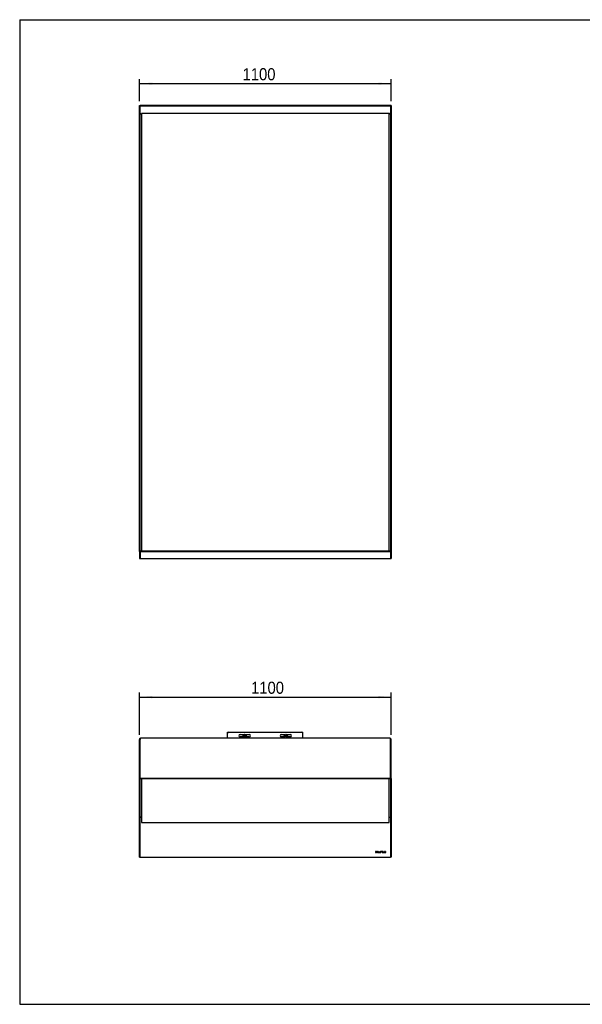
# Model space of a CAD drawing. Header units: millimetres. Extents: x 1306 to 7456, y 1101 to 5406.
# Tile 1 of 3: x 1306 to 3765, y 1101 to 5406. Entities that reach past the tile are written whole.
import ezdxf

# ---------------------------------------------------------------- set-up
doc = ezdxf.new("R2010")
doc.units = ezdxf.units.MM
doc.header["$LTSCALE"] = 20
doc.linetypes.add('SLD-Solido', pattern=[0])
doc.layers.add('QUOTE', color=1, linetype='SLD-Solido')
doc.layers.add('SCHIZZI', color=9, linetype='Continuous')
doc.styles.add('SLDTEXTSTYLE0', font='GOTHIC.TTF', dxfattribs={"width": 0.913})
doc.dimstyles.new('SLDDIMSTYLE0', dxfattribs={"dimtxt": 52.916667, "dimasz": 56, "dimexe": 0, "dimexo": 0.0625, "dimgap": 13.229167, "dimtad": 1, "dimdec": 1, "dimrnd": 1e-09, "dimzin": 12, "dimdsep": 46, "dimtxsty": 'SLDTEXTSTYLE0', "dimsah": 1, "dimcen": 0.09, "dimadec": 0, "dimazin": 3, "dimtfac": 1, "dimtdec": 1, "dimtofl": 0, "dimtmove": 0, "dimatfit": 3, "dimfxl": 1, "dimfrac": 2, "dimtolj": 1, "dimtzin": 12, "dimarcsym": 0})

# ---------------------------------------------------------------- blocks, each defined once
blk = doc.blocks.new('_D')
at = {"layer": 'QUOTE', "transparency": 16777216}
for p, q in [((1829.2, 5050), (1829.2, 5146)), ((1829.2, 5126.3), (2929.2, 5126.3)), ((2929.2, 5050), (2929.2, 5146))]:
    blk.add_line(p, q, dxfattribs=at)
for points in [[(1829.2, 5126.3), (1885.2, 5121.3), (1885.2, 5131.3)], [(2929.2, 5126.3), (2873.2, 5131.3), (2873.2, 5121.3)]]:
    blk.add_solid(points, dxfattribs=at)
at = {"layer": 'QUOTE', "transparency": 16777216, "insert": (2280.2, 5193.9), "char_height": 52.92, "attachment_point": 1, "style": 'SLDTEXTSTYLE0'}
blk.add_mtext('1100', dxfattribs=at)
blk = doc.blocks.new('_D_1')
at = {"layer": 'QUOTE', "transparency": 16777216}
for p, q in [((1829.2, 2278.7), (1829.2, 2463.6)), ((2929.2, 2278.7), (2929.2, 2463.6)), ((1829.2, 2443.9), (2929.2, 2443.9))]:
    blk.add_line(p, q, dxfattribs=at)
for points in [[(1829.2, 2443.9), (1885.2, 2438.9), (1885.2, 2448.9)], [(2929.2, 2443.9), (2873.2, 2448.9), (2873.2, 2438.9)]]:
    blk.add_solid(points, dxfattribs=at)
at = {"layer": 'QUOTE', "transparency": 16777216, "insert": (2317.4, 2511.5), "char_height": 52.92, "attachment_point": 1, "style": 'SLDTEXTSTYLE0'}
blk.add_mtext('1100', dxfattribs=at)

msp = doc.modelspace()

# ---------------------------------------------------------------- linework, layer by layer
for p, q in [((1829.2449581, 5030.2568561), (1832.2449581, 5030.2568561)), ((1829.2449581, 3080.3375051), (1829.2449581, 5030.2568561)), ((1832.2449581, 3080.3375051), (1832.2449581, 5030.2568561)), ((2926.2449581, 5030.2568561), (1832.2449581, 5030.2568561)), ((1832.2449581, 5027.3024328), (1832.2449581, 5030.2568561)), ((2926.2449581, 5027.3024328), (1832.2449581, 5027.3024328)), ((1834.9554557, 4993.9947883), (1835.0840857, 4993.5933725)), ((1838.2449581, 4994.9990633), (1838.2449581, 3083.2919284)), ((2920.2449581, 4994.9990633), (1838.2449581, 4994.9990633)), ((2920.2449581, 3083.2919284), (2920.2449581, 4994.9990633)), ((2923.3791278, 4993.5100413), (2923.5344605, 4993.9947883)), ((2929.2449581, 5030.2568561), (2926.2449581, 5030.2568561)), ((2926.2449581, 5030.2568561), (2926.2449581, 3080.3375051)), ((2926.2449581, 5027.3024328), (2926.2449581, 5030.2568561)), ((2929.2449581, 5030.2568561), (2929.2449581, 3080.3375051)), ((1838.2449581, 4990.6578589), (1835.2449581, 4993.6122821)), ((2920.2449581, 4990.6578589), (2923.2449581, 4993.6122821)), ((1829.2449581, 3080.3375051), (1832.2449581, 3080.3375051)), ((1829.2449581, 3080.3375051), (1829.2449581, 3050.1227222)), ((1832.2449581, 3083.2919284), (2926.2449581, 3083.2919284)), ((1832.2449581, 3083.2919284), (1832.2449581, 3080.3375051)), ((1832.2449581, 3080.3375051), (1832.2449581, 3050.1227222)), ((1832.2449581, 3080.3375051), (2926.2449581, 3080.3375051)), ((2926.2449581, 3083.2919284), (2926.2449581, 3080.3375051)), ((2929.2449581, 3080.3375051), (2926.2449581, 3080.3375051)), ((2926.2449581, 3080.3375051), (2926.2449581, 3050.1227222)), ((2929.2449581, 3080.3375051), (2929.2449581, 3050.1227222)), ((1829.2449581, 3050.1227222), (1832.2449581, 3050.1227222)), ((1832.5780258, 3050.0315687), (2925.9118904, 3050.0315687)), ((2926.2449581, 3050.1227222), (2929.2449581, 3050.1227222)), ((2214.2449581, 2285.0886518), (2214.2449581, 2290.0886518)), ((2214.2449581, 2290.0886518), (2219.2449581, 2290.0886518)), ((2214.2449581, 2264.5353184), (2214.2449581, 2285.0886518)), ((2214.2449581, 2263.9482097), (2214.2449581, 2285.0886518)), ((2219.2449581, 2290.0886518), (2539.2449581, 2290.0886518)), ((2539.2449581, 2290.0886518), (2544.2449581, 2290.0886518)), ((2544.2449581, 2285.0886518), (2544.2449581, 2290.0886518)), ((2544.2449581, 2264.5353184), (2544.2449581, 2285.0886518)), ((2544.2449581, 2263.9482097), (2544.2449581, 2285.0886518)), ((1829.2449581, 2087.6335498), (1829.2449581, 2258.9900988)), ((1832.2449581, 2258.9900988), (1829.2449581, 2258.9900988)), ((1832.2449581, 2087.6335498), (1832.2449581, 2258.9900988)), ((2923.5780258, 2263.9482097), (1834.9118904, 2263.9482097)), ((2269.2449581, 2280.0886518), (2284.1878443, 2280.0886518)), ((2284.5147995, 2270.0886518), (2269.2449581, 2270.0886518)), ((2286.9764117, 2277.0338774), (2286.5646341, 2274.1766458)), ((2286.5646341, 2274.1766458), (2288.8331805, 2272.3914201)), ((2289.6567357, 2278.1058834), (2286.9764117, 2277.0338774)), ((2288.8331805, 2272.3914201), (2291.5135045, 2273.4634261)), ((2291.9252821, 2276.3206577), (2289.6567357, 2278.1058834)), ((2291.5135045, 2273.4634261), (2291.9252821, 2276.3206577)), ((2309.2449581, 2270.0886518), (2293.9751167, 2270.0886518)), ((2294.3020719, 2280.0886518), (2309.2449581, 2280.0886518)), ((2449.2449581, 2280.0886518), (2464.1878443, 2280.0886518)), ((2464.5147995, 2270.0886518), (2449.2449581, 2270.0886518)), ((2467.5344778, 2277.5740744), (2466.3758429, 2274.9300437)), ((2466.3758429, 2274.9300437), (2468.0863231, 2272.6046211)), ((2470.4035931, 2277.8926825), (2467.5344778, 2277.5740744)), ((2468.0863231, 2272.6046211), (2470.9554384, 2272.9232291)), ((2472.1140733, 2275.5672598), (2470.4035931, 2277.8926825)), ((2470.9554384, 2272.9232291), (2472.1140733, 2275.5672598)), ((2489.2449581, 2270.0886518), (2473.9751167, 2270.0886518)), ((2474.3020719, 2280.0886518), (2489.2449581, 2280.0886518)), ((2926.2449581, 2087.6335498), (2926.2449581, 2258.9900988)), ((2929.2449581, 2258.9900988), (2926.2449581, 2258.9900988)), ((2929.2449581, 2087.6335498), (2929.2449581, 2258.9900988)), ((1829.2449581, 2087.6335498), (1832.2449581, 2087.6335498)), ((1829.2449581, 1743.810158), (1829.2449581, 2087.6335498)), ((1832.2449581, 1743.810158), (1832.2449581, 2087.6335498)), ((2926.2449581, 2087.6335498), (1832.2449581, 2087.6335498)), ((1832.2449581, 2087.1126052), (1832.2449581, 2087.6335498)), ((2926.2449581, 2087.1126052), (1832.2449581, 2087.1126052)), ((1838.2449581, 2087.1126052), (1838.2449581, 1895.06377)), ((2920.2449581, 1895.06377), (2920.2449581, 2087.1126052)), ((2929.2449581, 2087.6335498), (2926.2449581, 2087.6335498)), ((2926.2449581, 2087.6335498), (2926.2449581, 1743.810158)), ((2926.2449581, 2087.1126052), (2926.2449581, 2087.6335498)), ((2929.2449581, 2087.6335498), (2929.2449581, 1743.810158)), ((1832.7629896, 1916.7879281), (1832.763147, 1916.4985082)), ((1838.2449581, 1919.6839639), (1835.2449581, 1919.1630193)), ((1838.2449581, 1895.06377), (2920.2449581, 1895.06377)), ((2920.2449581, 1919.6839639), (2923.2449581, 1919.1630193)), ((2925.7267692, 1916.4985082), (2925.7269266, 1916.7879281)), ((2862.9760587, 1768.3557191), (2861.3318214, 1768.3557191)), ((2861.3318214, 1768.3557191), (2861.3318214, 1764.0272576)), ((2862.9760587, 1768.3036246), (2861.3318214, 1768.3036246)), ((2862.1400409, 1767.6270085), (2862.1400409, 1764.7559681)), ((2862.9760587, 1767.6270085), (2862.1400409, 1767.6270085)), ((2864.4644962, 1766.1791373), (2864.4644962, 1766.1914883)), ((2864.4644962, 1766.1270428), (2864.4644962, 1766.1791373)), ((2865.3107283, 1766.1914883), (2865.3107283, 1766.203712)), ((2868.2226975, 1768.3257965), (2866.3832256, 1768.3257965)), ((2866.3832256, 1768.3257965), (2866.3832256, 1765.924477)), ((2868.2226975, 1768.273702), (2866.3832256, 1768.273702)), ((2866.3832256, 1765.924477), (2868.240023, 1765.924477)), ((2866.9164359, 1767.3690376), (2866.9164359, 1767.8562028)), ((2866.9164359, 1767.8562028), (2868.2226975, 1767.8562028)), ((2868.0659927, 1767.3690376), (2866.9164359, 1767.3690376)), ((2866.9164359, 1767.3169432), (2866.9164359, 1767.3690376)), ((2868.0659927, 1767.3169432), (2866.9164359, 1767.3169432)), ((2866.9164359, 1766.8988074), (2868.0659927, 1766.8988074)), ((2866.9164359, 1766.3945799), (2866.9164359, 1766.8988074)), ((2868.240023, 1766.3945799), (2866.9164359, 1766.3945799)), ((2866.9164359, 1766.3424855), (2866.9164359, 1766.3945799)), ((2868.240023, 1766.3424855), (2866.9164359, 1766.3424855)), ((2868.0659927, 1766.8988074), (2868.0659927, 1767.3690376)), ((2868.2226975, 1767.8562028), (2868.2226975, 1768.3257965)), ((2868.240023, 1765.924477), (2868.240023, 1766.3945799)), ((2869.4668979, 1766.1914883), (2869.4668979, 1766.1791373)), ((2870.3122249, 1766.203712), (2870.3122249, 1766.1914883)), ((2870.3122249, 1766.1393939), (2870.3122249, 1766.1914883)), ((2870.7381208, 1765.0992502), (2871.9322841, 1767.6795959)), ((2870.7381208, 1765.0471557), (2871.9322841, 1767.6275015)), ((2870.7381208, 1765.0471557), (2870.7381208, 1765.0992502)), ((2871.2044858, 1764.7880553), (2872.4621327, 1767.5077002)), ((2871.9322841, 1767.6275015), (2871.9322841, 1767.6795959)), ((2872.7861446, 1769.5265199), (2872.2573303, 1768.3827131)), ((2872.7861446, 1769.4744254), (2872.2573303, 1768.3306186)), ((2872.2573303, 1768.3306186), (2872.2573303, 1768.3827131)), ((2873.3953799, 1769.5265199), (2872.7861446, 1769.5265199)), ((2872.7861446, 1769.4744254), (2872.7861446, 1769.5265199)), ((2873.3713106, 1769.4744254), (2872.7861446, 1769.4744254)), ((2872.7905406, 1768.2174385), (2873.3953799, 1769.5265199)), ((2872.7905406, 1768.165344), (2872.7905406, 1768.2174385)), ((2872.92992, 1767.1677287), (2872.9462111, 1767.1525764)), ((2872.9462111, 1767.1525764), (2873.4659747, 1767.742115)), ((2872.9765953, 1765.2540837), (2872.9612092, 1765.240332)), ((2872.9765953, 1765.2019892), (2872.9612092, 1765.1882376)), ((2873.497264, 1764.7350859), (2872.9765953, 1765.2540837)), ((2872.9765953, 1765.2019892), (2872.9765953, 1765.2540837)), ((2873.497264, 1764.6829915), (2872.9765953, 1765.2019892)), ((2873.4659747, 1767.742115), (2873.4511058, 1767.7558667)), ((2876.7289783, 1768.3864056), (2874.7953801, 1764.0272576)), ((2876.7289783, 1768.3343112), (2874.8184877, 1764.0272576)), ((2875.6260968, 1764.0272576), (2876.0737141, 1765.0618151)), ((2876.0737141, 1765.0618151), (2878.1026024, 1765.0618151)), ((2877.0851845, 1767.4106746), (2876.372255, 1765.7724448)), ((2876.372255, 1765.7203503), (2876.372255, 1765.7724448)), ((2876.372255, 1765.7724448), (2877.8044494, 1765.7724448)), ((2876.372255, 1765.7203503), (2877.8044494, 1765.7203503)), ((2877.4660859, 1768.3864056), (2876.7289783, 1768.3864056)), ((2876.7289783, 1768.3343112), (2876.7289783, 1768.3864056)), ((2877.4660859, 1768.3343112), (2876.7289783, 1768.3343112)), ((2877.8044494, 1765.7724448), (2877.0851845, 1767.4106746)), ((2877.4717749, 1768.3731633), (2877.4660859, 1768.3864056)), ((2877.4660859, 1768.3343112), (2877.4660859, 1768.3864056)), ((2877.4717749, 1768.3210688), (2877.4660859, 1768.3343112)), ((2879.3996841, 1764.0272576), (2877.4717749, 1768.3731633)), ((2879.3765743, 1764.0272576), (2877.4717749, 1768.3210688)), ((2877.8044494, 1765.7203503), (2877.8044494, 1765.7724448)), ((2878.1026024, 1765.0618151), (2878.5438843, 1764.0272576)), ((2881.1419266, 1765.2421146), (2880.6539694, 1764.6711662)), ((2881.1419266, 1765.1900202), (2880.6539694, 1764.6190717)), ((2880.8366625, 1767.1525764), (2880.8366625, 1767.1403527)), ((2881.1588642, 1765.228363), (2881.1419266, 1765.2421146)), ((2881.1419266, 1765.1900202), (2881.1419266, 1765.2421146)), ((2881.1588642, 1765.1762685), (2881.1419266, 1765.1900202)), ((2881.1588642, 1765.1762685), (2881.1588642, 1765.228363)), ((2881.6453992, 1767.207965), (2881.6453992, 1767.2198067)), ((2881.6453992, 1767.1558705), (2881.6453992, 1767.207965)), ((2883.267915, 1765.2062075), (2883.267915, 1765.1938565)), ((2883.267915, 1765.1417621), (2883.267915, 1765.1938565)), ((2883.5001278, 1767.2704841), (2883.5179704, 1767.2572418)), ((2883.5179704, 1767.2572418), (2883.9530462, 1767.8609141)), ((2883.9530462, 1767.8609141), (2883.9367551, 1767.8737744)), ((2884.0756173, 1765.267326), (2884.0756173, 1765.2795497)), ((2889.0376791, 1768.3557191), (2885.462688, 1768.3557191)), ((2885.462688, 1768.3557191), (2885.462688, 1767.6151668)), ((2889.0376791, 1768.3036246), (2885.462688, 1768.3036246)), ((2885.462688, 1767.6151668), (2886.8430354, 1767.6151668)), ((2886.8430354, 1767.6151668), (2886.8430354, 1764.0272576)), ((2887.6573317, 1764.0272576), (2887.6573317, 1767.6151668)), ((2887.6573317, 1767.6151668), (2889.0376791, 1767.6151668)), ((2889.0376791, 1767.6151668), (2889.0376791, 1768.3557191)), ((2894.0046541, 1768.356101), (2890.7342807, 1768.356101)), ((2890.7342807, 1768.356101), (2890.7342807, 1764.0272576)), ((2894.0046541, 1768.3040066), (2890.7342807, 1768.3040066)), ((2891.5431466, 1766.5683856), (2891.5431466, 1767.6393596)), ((2891.5431466, 1767.6393596), (2894.0046541, 1767.6393596)), ((2893.7248609, 1766.5683856), (2891.5431466, 1766.5683856)), ((2891.5431466, 1766.5162911), (2891.5431466, 1766.5683856)), ((2893.7248609, 1766.5162911), (2891.5431466, 1766.5162911)), ((2891.5431466, 1765.8520261), (2893.7248609, 1765.8520261)), ((2891.5431466, 1764.7436171), (2891.5431466, 1765.8520261)), ((2893.7248609, 1765.8520261), (2893.7248609, 1766.5683856)), ((2894.0046541, 1767.6393596), (2894.0046541, 1768.356101)), ((2896.640709, 1768.3557191), (2895.8321016, 1768.3557191)), ((2895.8321016, 1768.3557191), (2895.8321016, 1764.0272576)), ((2896.640709, 1768.3036246), (2895.8321016, 1768.3036246)), ((2896.640709, 1764.7559681), (2896.640709, 1768.3557191)), ((2901.4209828, 1768.3557191), (2900.6128926, 1768.3557191)), ((2900.6128926, 1768.3557191), (2900.6128926, 1764.0272576)), ((2901.4209828, 1768.3036246), (2900.6128926, 1768.3036246)), ((2901.4209828, 1764.7559681), (2901.4209828, 1768.3557191)), ((2905.4368679, 1768.356101), (2905.4368679, 1764.0272576)), ((2906.2449581, 1768.356101), (2905.4368679, 1768.356101)), ((2906.2449581, 1768.3040066), (2905.4368679, 1768.3040066)), ((2906.2449581, 1764.0272576), (2906.2449581, 1768.356101)), ((1829.2449581, 1743.810158), (1832.2449581, 1743.810158)), ((1832.2449581, 1744.3311025), (2926.2449581, 1744.3311025)), ((1832.2449581, 1744.3311025), (1832.2449581, 1743.810158)), ((1832.2449581, 1743.810158), (2926.2449581, 1743.810158)), ((2861.3318214, 1764.0272576), (2862.9760587, 1764.0272576)), ((2862.1400409, 1764.7038736), (2862.1400409, 1764.7559681)), ((2862.1400409, 1764.7559681), (2862.9760587, 1764.7559681)), ((2862.1400409, 1764.7038736), (2862.9760587, 1764.7038736)), ((2870.3923874, 1764.3529681), (2869.7342788, 1762.9297989)), ((2869.7342788, 1762.9297989), (2870.3453243, 1762.9297989)), ((2870.3923874, 1764.3008737), (2869.7583685, 1762.9297989)), ((2870.3453243, 1762.9297989), (2870.8852578, 1764.0963979)), ((2870.3923874, 1764.3008737), (2870.3923874, 1764.3529681)), ((2871.2044858, 1764.7359608), (2871.2044858, 1764.7880553)), ((2873.4823951, 1764.7199337), (2873.497264, 1764.7350859)), ((2874.7953801, 1764.0272576), (2875.6260968, 1764.0272576)), ((2878.5438843, 1764.0272576), (2879.3996841, 1764.0272576)), ((2880.6539694, 1764.6711662), (2880.6698727, 1764.6569052)), ((2886.8430354, 1764.0272576), (2887.6573317, 1764.0272576)), ((2890.7342807, 1764.0272576), (2894.0359433, 1764.0272576)), ((2894.0359433, 1764.7436171), (2891.5431466, 1764.7436171)), ((2891.5431466, 1764.6915226), (2891.5431466, 1764.7436171)), ((2894.0359433, 1764.6915226), (2891.5431466, 1764.6915226)), ((2894.0359433, 1764.0272576), (2894.0359433, 1764.7436171)), ((2895.8321016, 1764.0272576), (2898.9281861, 1764.0272576)), ((2898.9281861, 1764.7559681), (2896.640709, 1764.7559681)), ((2896.640709, 1764.7038736), (2896.640709, 1764.7559681)), ((2898.9281861, 1764.7038736), (2896.640709, 1764.7038736)), ((2898.9281861, 1764.0272576), (2898.9281861, 1764.7559681)), ((2900.6128926, 1764.0272576), (2903.7089771, 1764.0272576)), ((2903.7089771, 1764.7559681), (2901.4209828, 1764.7559681)), ((2901.4209828, 1764.7038736), (2901.4209828, 1764.7559681)), ((2903.7089771, 1764.7038736), (2901.4209828, 1764.7038736)), ((2903.7089771, 1764.0272576), (2903.7089771, 1764.7559681)), ((2905.4368679, 1764.0272576), (2906.2449581, 1764.0272576)), ((2926.2449581, 1744.3311025), (2926.2449581, 1743.810158)), ((2929.2449581, 1743.810158), (2926.2449581, 1743.810158))]:
    msp.add_line(p, q)
for centre in [(2289.2449581, 2275.2486518), (2469.2449581, 2275.2486518)]:
    msp.add_circle(centre, 7)
for centre, start, end in [((2219.2449581, 2285.0886518), 90, 180), ((2539.2449581, 2285.0886518), 0, 90), ((2269.2449581, 2275.0886518), 90, 270), ((2309.2449581, 2275.0886518), 270, 90), ((2449.2449581, 2275.0886518), 90, 270), ((2489.2449581, 2275.0886518), 270, 90)]:
    msp.add_arc(centre, 5, start, end)
for points in [[(1832.2449581, 4997.0876499), (1832.4949581, 4996.9749773), (1832.9949581, 4996.7496319), (1833.7449581, 4995.8942283), (1834.4949581, 4994.7971906), (1834.9949581, 4994.0072516), (1835.2449581, 4993.6122821)], [(2923.2449581, 4993.6122821), (2923.4949581, 4994.0072516), (2923.9949581, 4994.7971906), (2924.7449581, 4995.8942283), (2925.4949581, 4996.7496319), (2925.9949581, 4996.9749773), (2926.2449581, 4997.0876499)], [(1835.2449581, 2263.8570562), (1834.4587358, 2263.8550611), (1832.8862913, 2263.8510707), (1830.9030217, 2262.7451269), (1829.5155264, 2261.0524599), (1829.3351475, 2259.6775525), (1829.2449581, 2258.9900988)], [(1835.2449581, 1919.1630193), (1834.9949581, 1919.0503467), (1834.4949581, 1918.8250014), (1833.7449581, 1917.9695977), (1832.9949581, 1916.8725601), (1832.4949581, 1916.082621), (1832.2449581, 1915.6876515)], [(2926.2449581, 1915.6876515), (2925.9949581, 1916.082621), (2925.4949581, 1916.8725601), (2924.7449581, 1917.9695977), (2923.9949581, 1918.8250014), (2923.4949581, 1919.0503467), (2923.2449581, 1919.1630193)]]:
    msp.add_open_spline(points, degree=3)
for points, knots in [([(1835.2449581, 4993.6122821), (1834.8445032, 4994.1104539), (1834.1881003, 4994.9270287), (1833.6749424, 4995.803655), (1833.4748493, 4996.1454736)], [0, 0, 0, 0, 0.6100750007, 1, 1, 1, 1]), ([(2925.0150669, 4996.1454736), (2924.8149738, 4995.803655), (2924.3018158, 4994.9270287), (2923.645413, 4994.1104539), (2923.2449581, 4993.6122821)], [0, 0, 0, 0, 0.3899249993, 1, 1, 1, 1]), ([(1832.2449581, 2258.9900988), (1832.4949581, 2259.7500625), (1832.9949581, 2261.2699898), (1833.7449581, 2262.9619861), (1834.3839355, 2263.8981406), (1834.7729129, 2263.8511615), (1834.9118904, 2263.8343763)], [0, 0, 0, 0, 0.2812219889, 0.5624439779, 0.8436659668, 1, 1, 1, 1]), ([(1832.5854106, 2259.980547), (1832.5462647, 2259.9411701), (1832.2800066, 2259.6733404), (1832.2610919, 2259.3046141), (1832.2449581, 2258.9900988)], [0, 0, 0, 0, 0.1470221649, 1, 1, 1, 1]), ([(2923.5780258, 2263.8343763), (2923.7170032, 2263.8511615), (2924.1059807, 2263.8981406), (2924.7449581, 2262.9619861), (2925.4949581, 2261.2699898), (2925.9949581, 2259.7500625), (2926.2449581, 2258.9900988)], [0, 0, 0, 0, 0.1563340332, 0.4375560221, 0.7187780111, 1, 1, 1, 1]), ([(2929.2449581, 2258.9900988), (2929.1550679, 2259.6784294), (2928.9752876, 2261.0550906), (2927.5833032, 2262.7346039), (2925.83379, 2263.7631361), (2924.5277909, 2263.7854974), (2924.0041234, 2263.7944636)], [0, 0, 0, 0, 0.2725265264, 0.54505305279, 0.81757957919, 1, 1, 1, 1]), ([(2926.2449581, 2258.9900988), (2926.2288243, 2259.3046141), (2926.2099096, 2259.6733404), (2925.9436515, 2259.9411701), (2925.9045056, 2259.980547)], [0, 0, 0, 0, 0.8529778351, 1, 1, 1, 1]), ([(1832.3599258, 1915.8670415), (1832.3872486, 1916.1007575), (1832.4695965, 1916.8051497), (1833.0831563, 1917.8226039), (1834.0633331, 1918.7700767), (1834.8510831, 1919.0320385), (1835.2449581, 1919.1630193)], [0, 0, 0, 0, 0.1420123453, 0.4280082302, 0.7140041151, 1, 1, 1, 1]), ([(1833.0237701, 1917.5895524), (1833.0141661, 1917.562252), (1832.9267648, 1917.313804), (1832.8393635, 1917.0307965), (1832.7615662, 1916.778887)], [0, 0, 0, 0, 0.1098839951, 1, 1, 1, 1]), ([(2923.2449581, 1919.1630193), (2923.6388331, 1919.0320385), (2924.4265831, 1918.7700767), (2925.4067599, 1917.8226039), (2926.0203197, 1916.8051497), (2926.1026675, 1916.1007575), (2926.1299904, 1915.8670415)], [0, 0, 0, 0, 0.28599588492, 0.57199176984, 0.85798765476, 1, 1, 1, 1]), ([(2925.72835, 1916.778887), (2925.6505527, 1917.0307965), (2925.5631514, 1917.313804), (2925.4757501, 1917.562252), (2925.4661461, 1917.5895524)], [0, 0, 0, 0, 0.8901160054, 1, 1, 1, 1]), ([(2865.3107283, 1766.203712), (2865.2700304, 1766.5339152), (2865.1906205, 1767.1782092), (2864.5708806, 1767.8875217), (2863.8005988, 1768.2890544), (2863.2585753, 1768.3328774), (2862.9760587, 1768.3557191)], [0, 0, 0, 0, 0.2795319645, 0.5454242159, 0.7630634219, 1, 1, 1, 1]), ([(2865.3107283, 1766.1516176), (2865.2700304, 1766.4818207), (2865.1906205, 1767.1261148), (2864.5708806, 1767.8354273), (2863.8005988, 1768.2369599), (2863.2585753, 1768.2807829), (2862.9760587, 1768.3036246)], [0, 0, 0, 0, 0.2795319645, 0.5454242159, 0.7630634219, 1, 1, 1, 1]), ([(2864.4644962, 1766.1914883), (2864.4401955, 1766.4131232), (2864.3934523, 1766.8394444), (2864.0034951, 1767.317584), (2863.5072704, 1767.584129), (2863.1582944, 1767.6122984), (2862.9760587, 1767.6270085)], [0, 0, 0, 0, 0.2871228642, 0.5522892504, 0.7662049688, 1, 1, 1, 1]), ([(2862.9760587, 1764.0272576), (2863.3316595, 1764.0634084), (2864.0117025, 1764.1325425), (2864.7875978, 1764.6951355), (2865.2362081, 1765.417258), (2865.2854102, 1765.9284453), (2865.3107283, 1766.1914883)], [0, 0, 0, 0, 0.29617665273, 0.56640154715, 0.77688211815, 1, 1, 1, 1]), ([(2862.9760587, 1764.7559681), (2863.2052172, 1764.7788459), (2863.6425781, 1764.8225094), (2864.1397163, 1765.1922877), (2864.419481, 1765.6688773), (2864.4491076, 1766.0047033), (2864.4644962, 1766.1791373)], [0, 0, 0, 0, 0.2938710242, 0.5608682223, 0.7719072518, 1, 1, 1, 1]), ([(2862.9760587, 1764.7038736), (2863.2052172, 1764.7267514), (2863.6425781, 1764.7704149), (2864.1397163, 1765.1401933), (2864.419481, 1765.6167828), (2864.4491076, 1765.9526089), (2864.4644962, 1766.1270428)], [0, 0, 0, 0, 0.2938710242, 0.5608682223, 0.7719072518, 1, 1, 1, 1]), ([(2872.2573303, 1768.3827131), (2872.1640482, 1768.3973497), (2872.02656, 1768.4189227), (2871.8671902, 1768.427234), (2871.7930197, 1768.4291223), (2871.7595058, 1768.429482), (2871.744584, 1768.4295534), (2871.7379837, 1768.4295672), (2871.7350729, 1768.4295699), (2871.7337908, 1768.4295704), (2871.7332264, 1768.4295705), (2871.7329549, 1768.4295705), (2871.4276015, 1768.4295788), (2870.825583, 1768.3216084), (2870.076708, 1767.8302291), (2869.5618102, 1767.0845492), (2869.499174, 1766.4951844), (2869.4668979, 1766.1914883)], [0, 0, 0, 0, 0.069264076, 0.1020879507, 0.1170424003, 0.1237264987, 0.126688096, 0.1279952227, 0.1285711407, 0.1288246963, 0.1289362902, 0.1289853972, 0.1290239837, 0.3530678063, 0.5641120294, 0.7753895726, 1, 1, 1, 1]), ([(2872.2573303, 1768.3306186), (2872.1640482, 1768.3452553), (2872.02656, 1768.3668282), (2871.8671902, 1768.3751395), (2871.7930197, 1768.3770278), (2871.7595058, 1768.3773875), (2871.744584, 1768.3774589), (2871.7379837, 1768.3774728), (2871.7350729, 1768.3774755), (2871.7337908, 1768.377476), (2871.7332264, 1768.3774761), (2871.7329549, 1768.3774761), (2871.4276015, 1768.3774843), (2870.825583, 1768.269514), (2870.076708, 1767.7781347), (2869.5618102, 1767.0324547), (2869.499174, 1766.44309), (2869.4668979, 1766.1393939)], [0, 0, 0, 0, 0.069264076, 0.1020879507, 0.1170424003, 0.1237264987, 0.126688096, 0.1279952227, 0.1285711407, 0.1288246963, 0.1289362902, 0.1289853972, 0.1290239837, 0.3530678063, 0.5641120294, 0.7753895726, 1, 1, 1, 1]), ([(2869.4668979, 1766.1791373), (2869.4825919, 1765.9709298), (2869.5131267, 1765.5658343), (2869.7886954, 1764.8963496), (2870.1653132, 1764.5573569), (2870.3923874, 1764.3529681)], [0, 0, 0, 0, 0.29572420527, 0.57537100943, 1, 1, 1, 1]), ([(2871.9322841, 1767.6795959), (2871.8942536, 1767.6841641), (2871.8393384, 1767.6907605), (2871.7765506, 1767.6939184), (2871.7486759, 1767.6945866), (2871.7363252, 1767.6947165), (2871.7308712, 1767.694742), (2871.7284673, 1767.694747), (2871.7274088, 1767.694748), (2871.7269428, 1767.6947481), (2871.7267378, 1767.6947482), (2871.7266392, 1767.6947482), (2871.5355988, 1767.6947524), (2871.1550839, 1767.6210745), (2870.6875516, 1767.2900709), (2870.3702423, 1766.7938665), (2870.3320616, 1766.4054918), (2870.3122249, 1766.203712)], [0, 0, 0, 0, 0.04588006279, 0.06624977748, 0.07528897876, 0.07928492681, 0.08104710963, 0.08182326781, 0.08216493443, 0.08231529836, 0.08238146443, 0.08241057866, 0.08243345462, 0.31125858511, 0.53079133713, 0.75622293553, 1, 1, 1, 1]), ([(2870.3122249, 1766.1914883), (2870.3353404, 1765.9564226), (2870.375291, 1765.5501575), (2870.6305536, 1765.2329295), (2870.7381208, 1765.0992502)], [0, 0, 0, 0, 0.5786018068, 1, 1, 1, 1]), ([(2870.3122249, 1766.1393939), (2870.3353404, 1765.9043281), (2870.375291, 1765.4980631), (2870.6305536, 1765.1808351), (2870.7381208, 1765.0471557)], [0, 0, 0, 0, 0.5786018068, 1, 1, 1, 1]), ([(2872.9612092, 1765.240332), (2872.8614612, 1765.1521632), (2872.6695574, 1764.9825366), (2872.3358422, 1764.7871104), (2871.9922512, 1764.6968118), (2871.6046143, 1764.6724658), (2871.3550174, 1764.7445696), (2871.2044858, 1764.7880553)], [0, 0, 0, 0, 0.2086834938, 0.4014827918, 0.598412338, 0.7578028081, 1, 1, 1, 1]), ([(2872.9612092, 1765.1882376), (2872.8614612, 1765.1000687), (2872.6695574, 1764.9304422), (2872.3358422, 1764.7350159), (2871.9922512, 1764.6447174), (2871.6046143, 1764.6203713), (2871.3550174, 1764.6924751), (2871.2044858, 1764.7359608)], [0, 0, 0, 0, 0.2086834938, 0.4014827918, 0.598412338, 0.7578028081, 1, 1, 1, 1]), ([(2872.4621327, 1767.5077002), (2872.5511201, 1767.4544823), (2872.7175004, 1767.3549806), (2872.8624812, 1767.2271772), (2872.92992, 1767.1677287)], [0, 0, 0, 0, 0.5348435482, 1, 1, 1, 1]), ([(2873.4511058, 1767.7558667), (2873.3437505, 1767.8525048), (2873.1428001, 1768.0333947), (2872.902475, 1768.1589565), (2872.7905406, 1768.2174385)], [0, 0, 0, 0, 0.5342377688, 1, 1, 1, 1]), ([(2873.4511058, 1767.7037722), (2873.3437505, 1767.8004104), (2873.1428001, 1767.9813002), (2872.902475, 1768.1068621), (2872.7905406, 1768.165344)], [0, 0, 0, 0, 0.5342377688, 1, 1, 1, 1]), ([(2880.6698727, 1764.6569052), (2880.8708748, 1764.5049905), (2881.269086, 1764.2040276), (2882.027358, 1763.9708434), (2882.8540926, 1763.9346048), (2883.5931781, 1764.1959474), (2884.0172194, 1764.7235874), (2884.0557611, 1765.0824461), (2884.0756173, 1765.267326)], [0, 0, 0, 0, 0.1759074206, 0.3484953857, 0.5452360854, 0.7483254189, 0.8703401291, 1, 1, 1, 1]), ([(2883.9367551, 1767.8737744), (2883.7804387, 1767.9831942), (2883.471415, 1768.1995074), (2882.9206962, 1768.3788281), (2882.3343841, 1768.4399567), (2881.7468176, 1768.3647091), (2881.2453434, 1768.1002212), (2880.8979986, 1767.6748156), (2880.857373, 1767.3289133), (2880.8366625, 1767.1525764)], [0, 0, 0, 0, 0.1460703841, 0.2887681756, 0.4377556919, 0.5951452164, 0.7341477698, 0.8644717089, 1, 1, 1, 1]), ([(2883.9367551, 1767.8216799), (2883.7804387, 1767.9310997), (2883.471415, 1768.147413), (2882.9206962, 1768.3267337), (2882.3343841, 1768.3878622), (2881.7468176, 1768.3126146), (2881.2453434, 1768.0481268), (2880.8979986, 1767.6227212), (2880.857373, 1767.2768188), (2880.8366625, 1767.1004819)], [0, 0, 0, 0, 0.1460703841, 0.2887681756, 0.4377556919, 0.5951452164, 0.7341477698, 0.8644717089, 1, 1, 1, 1]), ([(2880.8366625, 1767.1403527), (2880.8445304, 1767.0062416), (2880.8591379, 1766.7572519), (2881.0306439, 1766.4239979), (2881.4845547, 1766.0397866), (2881.9514903, 1765.9258552), (2882.3026028, 1765.8401844)], [0, 0, 0, 0, 0.187253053, 0.3476526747, 0.5094670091, 1, 1, 1, 1]), ([(2883.267915, 1765.1938565), (2883.2577394, 1765.1194761), (2883.2373433, 1764.9703877), (2883.0616573, 1764.7962724), (2882.8138712, 1764.6950701), (2882.5020381, 1764.6659674), (2882.100099, 1764.7026764), (2881.6188058, 1764.8705559), (2881.318321, 1765.1043152), (2881.1588642, 1765.228363)], [0, 0, 0, 0, 0.08860007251, 0.17759043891, 0.28037527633, 0.40392431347, 0.5463947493, 0.7592876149, 1, 1, 1, 1]), ([(2883.267915, 1765.1417621), (2883.2577394, 1765.0673817), (2883.2373433, 1764.9182932), (2883.0616573, 1764.744178), (2882.8138712, 1764.6429756), (2882.5020381, 1764.6138729), (2882.100099, 1764.650582), (2881.6188058, 1764.8184615), (2881.318321, 1765.0522207), (2881.1588642, 1765.1762685)], [0, 0, 0, 0, 0.08860007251, 0.17759043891, 0.28037527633, 0.40392431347, 0.5463947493, 0.7592876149, 1, 1, 1, 1]), ([(2881.6453992, 1767.2198067), (2881.655003, 1767.2891007), (2881.6742704, 1767.4281193), (2881.8356385, 1767.5912641), (2882.0622942, 1767.6880902), (2882.4345565, 1767.7262601), (2882.9560661, 1767.6251219), (2883.3106305, 1767.3940048), (2883.5001278, 1767.2704841)], [0, 0, 0, 0, 0.0943892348, 0.1893649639, 0.2976914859, 0.4258978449, 0.6931705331, 1, 1, 1, 1]), ([(2882.6602312, 1766.5551433), (2882.4786695, 1766.6003078), (2882.1823959, 1766.6740076), (2881.8340281, 1766.8158541), (2881.6606459, 1767.0106525), (2881.650483, 1767.1421735), (2881.6453992, 1767.207965)], [0, 0, 0, 0, 0.4294113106, 0.7007160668, 0.8502874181, 1, 1, 1, 1]), ([(2882.6602312, 1766.5030488), (2882.4786695, 1766.5482133), (2882.1823959, 1766.6219131), (2881.8340281, 1766.7637596), (2881.6606459, 1766.9585581), (2881.650483, 1767.090079), (2881.6453992, 1767.1558705)], [0, 0, 0, 0, 0.4294113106, 0.7007160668, 0.8502874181, 1, 1, 1, 1]), ([(2882.3026028, 1765.8401844), (2882.4847049, 1765.7955949), (2882.7757133, 1765.7243385), (2883.1116251, 1765.5739444), (2883.2576537, 1765.3831154), (2883.2645277, 1765.2646057), (2883.267915, 1765.2062075)], [0, 0, 0, 0, 0.4490962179, 0.7176787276, 0.8608800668, 1, 1, 1, 1]), ([(2884.0756173, 1765.2795497), (2884.0598635, 1765.4504844), (2884.0287837, 1765.7877104), (2883.6773585, 1766.170381), (2883.2057418, 1766.4086116), (2882.8559824, 1766.5025618), (2882.6602312, 1766.5551433)], [0, 0, 0, 0, 0.2440398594, 0.4814504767, 0.7097813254, 1, 1, 1, 1]), ([(2884.0756173, 1765.2274553), (2884.0598635, 1765.39839), (2884.0287837, 1765.735616), (2883.6773585, 1766.1182866), (2883.2057418, 1766.3565171), (2882.8559824, 1766.4504673), (2882.6602312, 1766.5030488)], [0, 0, 0, 0, 0.2440398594, 0.4814504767, 0.7097813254, 1, 1, 1, 1]), ([(2870.8852578, 1764.0963979), (2870.9812603, 1764.065287), (2871.1760868, 1764.002151), (2871.5366217, 1763.9495036), (2872.0793413, 1763.9505286), (2872.8249334, 1764.1245491), (2873.2586858, 1764.5173469), (2873.4823951, 1764.7199337)], [0, 0, 0, 0, 0.1070172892, 0.2171798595, 0.384446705, 0.6825262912, 1, 1, 1, 1])]:
    msp.add_open_spline(points, degree=3, knots=knots)
at = {"layer": 'QUOTE', "color": 7, "true_color": 0xffffff}
msp.add_line((1306.0147661, 5405.8605358), (7455.7203456, 5405.8605358), dxfattribs=at)
at = {"layer": 'SCHIZZI', "color": 7, "true_color": 0xffffff}
for p, q in [((1306.0147661, 5405.8605358), (1306.0147661, 1100.8605358)), ((1306.0147661, 1100.8605358), (7456.0147661, 1100.8605358))]:
    msp.add_line(p, q, dxfattribs=at)

# ---------------------------------------------------------------- dimensions: what is measured, and where the dimension line sits
at = {"layer": 'QUOTE'}
dim = msp.add_linear_dim(base=(2929.2449581, 5126.3166848), p1=(1829.2449581, 5030.2568561), p2=(2929.2449581, 5030.2568561), angle=0, dimstyle='SLDDIMSTYLE0', dxfattribs=at)
dim.commit()
dim.dimension.update_dxf_attribs({"geometry": '_D', "text_midpoint": (2358.3533939, 5126.3166848), "dimtype": 160})
dim = msp.add_linear_dim(base=(2929.2449581, 2443.9034845), p1=(1829.2449581, 2258.9900988), p2=(2929.2449581, 2258.9900988), dimstyle='SLDDIMSTYLE0', dxfattribs=at)
dim.commit()
dim.dimension.update_dxf_attribs({"geometry": '_D_1', "text_midpoint": (2395.5812943, 2443.9034845), "dimtype": 160})

doc.saveas('drawing.dxf')
